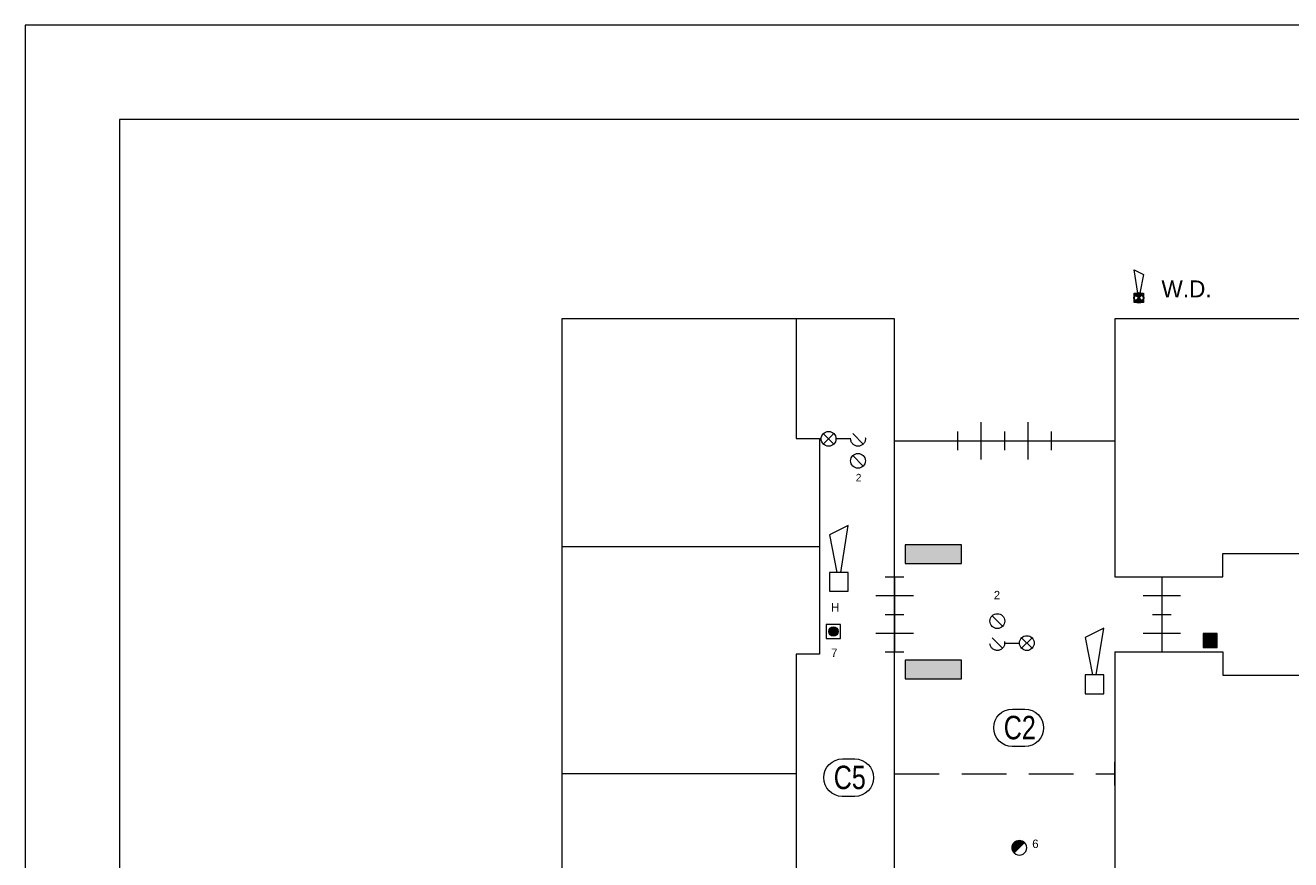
# Model space of a CAD drawing. Header units: millimetres. Extents: x -1 to 118, y 1 to 85.
# Tile 3 of 7: x -1 to 26, y 68 to 85. Entities that reach past the tile are written whole.
import ezdxf
from ezdxf.enums import TextEntityAlignment as Align

# ---------------------------------------------------------------- set-up
doc = ezdxf.new("R2010")
doc.units = ezdxf.units.MM
doc.linetypes.add('DGN2', pattern=[0.954392, 0.477196, -0.477196])
doc.linetypes.add('DGN3', pattern=[1.431588, 0.954392, -0.477196])
for name, color, linetype in [('19', 7, 'Continuous'), ('31', 7, 'Continuous'), ('52', 7, 'Continuous'), ('56', 7, 'Continuous'), ('BINNENMUUR', 7, 'Continuous'), ('BOUWKUNDE', 7, 'Continuous'), ('KADER', 7, 'Continuous'), ('SYMBOLEN', 7, 'Continuous')]:
    doc.layers.add(name, color=color, linetype=linetype)
doc.styles.add('dgn001', font='dgn001.shx')
doc.styles.add('dgn003', font='dgn003.shx')

# ---------------------------------------------------------------- blocks, each defined once
blk = doc.blocks.new('2024')
at = {"layer": 'BOUWKUNDE', "color": 1, "linetype": 'Continuous', "lineweight": 0}
for p, q in [((0.5, 0), (0.5, 0.4)), ((0, -0.2), (0, 0.2)), ((0, 0), (1, 0)), ((0.5, -0.4), (0.5, 0)), ((1, -0.2), (1, 0.2))]:
    blk.add_line(p, q, dxfattribs=at)
blk = doc.blocks.new('2025')
at = {"layer": 'BOUWKUNDE', "color": 1, "linetype": 'Continuous', "lineweight": 0}
for p, q in [((0.5, 0), (0.5, 0.4)), ((0, -0.2), (0, 0.2)), ((0, 0), (1, 0)), ((0.5, -0.4), (0.5, 0)), ((1, -0.2), (1, 0.2))]:
    blk.add_line(p, q, dxfattribs=at)
blk = doc.blocks.new('20214')
at = {"layer": 'BOUWKUNDE', "color": 1, "linetype": 'Continuous', "lineweight": 0}
for p, q in [((-0.2, 0), (0.2, 0)), ((0, 0), (0, -0.8)), ((-0.4, -0.4), (0, -0.4)), ((0, -0.4), (0.4, -0.4)), ((-0.2, -0.8), (0.2, -0.8))]:
    blk.add_line(p, q, dxfattribs=at)
blk = doc.blocks.new('20215')
at = {"layer": 'BOUWKUNDE', "color": 1, "linetype": 'Continuous', "lineweight": 0}
for p, q in [((-0.2, 0), (0.2, 0)), ((0, 0), (0, -0.8)), ((-0.4, -0.4), (0, -0.4)), ((0, -0.4), (0.4, -0.4)), ((-0.2, -0.8), (0.2, -0.8))]:
    blk.add_line(p, q, dxfattribs=at)
blk = doc.blocks.new('20218')
at = {"layer": 'BOUWKUNDE', "color": 1, "linetype": 'Continuous', "lineweight": 0}
for p, q in [((-0.2, 0), (0.2, 0)), ((0, 0), (0, -0.8)), ((-0.4, -0.4), (0, -0.4)), ((0, -0.4), (0.4, -0.4)), ((-0.2, -0.8), (0.2, -0.8))]:
    blk.add_line(p, q, dxfattribs=at)
blk = doc.blocks.new('20219')
at = {"layer": 'BOUWKUNDE', "color": 1, "linetype": 'Continuous', "lineweight": 0}
for p, q in [((-0.2, 0), (0.2, 0)), ((0, 0), (0, -0.8)), ((-0.4, -0.4), (0, -0.4)), ((0, -0.4), (0.4, -0.4)), ((-0.2, -0.8), (0.2, -0.8))]:
    blk.add_line(p, q, dxfattribs=at)
blk = doc.blocks.new('EAF1')
at = {"layer": '56', "color": 1, "linetype": 'Continuous', "lineweight": 0, "flags": 128}
blk.add_lwpolyline([(-0.13, 0.4), (0.136, 0.4), (0.134, 0.4, -1), (0.134, -0.4), (0.136, -0.4), (-0.13, -0.4), (-0.134, -0.4, -0.994544), (-0.13, 0.4)], format="xyb", dxfattribs=at)
at = {"layer": '56', "color": 2, "linetype": 'Continuous', "lineweight": 13, "style": 'dgn003', "width": 0.8}
blk.add_text('C2', height=0.5, dxfattribs=at).set_placement((0.026, 0.006), align=Align.MIDDLE_CENTER)
blk = doc.blocks.new('EAF12')
at = {"layer": '56', "color": 1, "linetype": 'Continuous', "lineweight": 0, "flags": 128}
blk.add_lwpolyline([(-0.13, 0.4), (0.136, 0.4), (0.134, 0.4, -1), (0.134, -0.4), (0.136, -0.4), (-0.13, -0.4), (-0.134, -0.4, -0.994544), (-0.13, 0.4)], format="xyb", dxfattribs=at)
at = {"layer": '56', "color": 2, "linetype": 'Continuous', "lineweight": 13, "style": 'dgn003', "width": 0.8}
blk.add_text('C5', height=0.5, dxfattribs=at).set_placement((0.026, 0.006), align=Align.MIDDLE_CENTER)
blk = doc.blocks.new('AnonymousCell1')
at = {"layer": 'KADER', "color": 1, "linetype": 'Continuous', "lineweight": 0}
for p, q in [((-0.204, 0.123), (-0.426, 0.346)), ((-0.426, 0.123), (-0.204, 0.346)), ((0.426, 0.123), (0.204, 0.346)), ((0.158, 0.235), (-0.158, 0.235)), ((0.426, -0.346), (0.204, -0.123))]:
    blk.add_line(p, q, dxfattribs=at)
for centre in [(-0.315, 0.235), (0.315, -0.234)]:
    blk.add_circle(centre, 0.158, dxfattribs=at)
at = {"layer": 'KADER', "color": 1, "linetype": 'DGN2', "lineweight": 0}
blk.add_circle((0.315, 0.235), 0.157, dxfattribs=at)
blk = doc.blocks.new('EAD0')
at = {"layer": 'SYMBOLEN'}
h = blk.add_hatch(color=3, dxfattribs=at)
edge = h.paths.add_edge_path()
edge.add_arc((0, 0), 0.1, 0, 360)
at = {"layer": 'SYMBOLEN', "color": 3, "linetype": 'Continuous', "lineweight": 0}
blk.add_circle((0, 0), 0.1, dxfattribs=at)
blk = doc.blocks.new('AnonymousCell6')
at = {"layer": 'SYMBOLEN', "color": 1, "linetype": 'Continuous', "lineweight": 0, "flags": 128}
blk.add_lwpolyline([(0.184, 0.24), (-0.116, 0.24), (-0.116, -0.06), (0.184, -0.06), (0.184, 0.24)], dxfattribs=at)
at = {"color": 1, "linetype": 'Continuous', "lineweight": 0}
blk.add_blockref('EAD0', (0.034, 0.09), dxfattribs=at)
blk = doc.blocks.new('AnonymousCell7')
at = {"layer": 'KADER', "color": 1, "linetype": 'Continuous', "lineweight": 0}
for p, q in [((-0.426, 0.346), (-0.204, 0.123)), ((-0.426, -0.123), (-0.204, -0.346)), ((-0.158, -0.235), (0.158, -0.235)), ((0.204, -0.123), (0.426, -0.346)), ((0.426, -0.123), (0.204, -0.346))]:
    blk.add_line(p, q, dxfattribs=at)
for centre in [(-0.315, 0.234), (0.315, -0.235)]:
    blk.add_circle(centre, 0.158, dxfattribs=at)
at = {"layer": 'KADER', "color": 1, "linetype": 'DGN2', "lineweight": 0}
blk.add_circle((-0.315, -0.235), 0.157, dxfattribs=at)
blk = doc.blocks.new('200')
at = {"layer": 'BINNENMUUR', "color": 1, "linetype": 'Continuous', "lineweight": 0}
for p, q in [((0, -0.25), (0, 0.25)), ((4.7, -0.25), (4.7, 0.25))]:
    blk.add_line(p, q, dxfattribs=at)
at = {"layer": 'BINNENMUUR', "color": 1, "linetype": 'DGN3', "lineweight": 0}
blk.add_line((0, 0), (4.7, 0), dxfattribs=at)
blk = doc.blocks.new('AnonymousCell8')
at = {"layer": 'BINNENMUUR'}
h = blk.add_hatch(color=1, dxfattribs=at)
edge = h.paths.add_edge_path()
edge.add_arc((-0.114, -0.052), 0.158, 45.1393, 225.1182, ccw=False)
edge.add_line((-0.003, 0.06), (-0.003, 0.06))
edge.add_line((-0.003, 0.06), (-0.225, -0.163))
at = {"layer": 'BINNENMUUR', "color": 1, "linetype": 'Continuous', "lineweight": 0, "flags": 128}
blk.add_lwpolyline([(-0.225, -0.163, -0.999816), (-0.003, 0.06), (-0.003, 0.06), (-0.225, -0.163)], format="xyb", dxfattribs=at)
at = {"layer": 'KADER', "color": 1, "linetype": 'Continuous', "lineweight": 0}
blk.add_arc((-0.114, -0.052), 0.158, 225.1182, 45.1393, dxfattribs=at)
at = {"layer": 'BINNENMUUR', "color": 1, "linetype": 'Continuous', "lineweight": 0, "style": 'dgn001'}
blk.add_text('6', height=0.18, dxfattribs=at).set_placement((0.16, -0.059))
blk = doc.blocks.new('ET02')
at = {"layer": '52'}
blk.add_hatch(color=3, dxfattribs=at).paths.add_polyline_path([(-0.6, 0), (0.6, 0), (0.6, 0.4), (-0.6, 0.4)])
at = {"layer": '52', "color": 3, "linetype": 'Continuous', "lineweight": 0, "flags": 128}
blk.add_lwpolyline([(-0.6, 0), (0.6, 0), (0.6, 0.4), (-0.6, 0.4), (-0.6, 0)], dxfattribs=at)
blk = doc.blocks.new('ET03')
at = {"layer": '52'}
blk.add_hatch(color=3, dxfattribs=at).paths.add_polyline_path([(-0.6, 0), (0.6, 0), (0.6, 0.4), (-0.6, 0.4)])
at = {"layer": '52', "color": 3, "linetype": 'Continuous', "lineweight": 0, "flags": 128}
blk.add_lwpolyline([(-0.6, 0), (0.6, 0), (0.6, 0.4), (-0.6, 0.4), (-0.6, 0)], dxfattribs=at)
blk = doc.blocks.new('EW41')
at = {"layer": '31', "color": 3, "linetype": 'Continuous', "lineweight": 0}
for p, q in [((-0.1, 0.6), (0.1, 0.5)), ((-0.02, 0.1), (-0.1, 0.6)), ((0.1, 0.5), (0.02, 0.1))]:
    blk.add_line(p, q, dxfattribs=at)
at = {"layer": '31', "color": 3, "linetype": 'Continuous', "lineweight": 0, "flags": 128}
blk.add_lwpolyline([(0.1, 0.1), (0.1, -0.1), (-0.1, -0.1), (-0.1, 0.1), (0.1, 0.1)], dxfattribs=at)
blk = doc.blocks.new('EK91')
at = {"layer": '19'}
h = blk.add_hatch(color=3, dxfattribs=at)
edge = h.paths.add_edge_path()
edge.add_arc((0, -0.001), 0.101, 45.5648, 134.4352)
edge.add_line((-0.071, 0.071), (-0.07, 0.07))
edge.add_line((-0.07, 0.07), (0, 0))
edge.add_line((0, 0), (0.071, 0.071))
h = blk.add_hatch(color=3, dxfattribs=at)
edge = h.paths.add_edge_path()
edge.add_line((0, 0), (-0.07, -0.07))
edge.add_line((-0.07, -0.07), (-0.071, -0.071))
edge.add_arc((0, 0.001), 0.101, 225.5648, 314.4352)
edge.add_line((0.071, -0.071), (0.07, -0.07))
edge.add_line((0.07, -0.07), (0, 0))
at = {"layer": '19', "color": 3, "linetype": 'Continuous', "lineweight": 30, "flags": 128}
for points in [[(0.071, 0.071, 0.408451), (-0.071, 0.071), (-0.07, 0.07), (0, 0), (0.071, 0.071)], [(0, 0), (-0.07, -0.07), (-0.071, -0.071, 0.408451), (0.071, -0.071), (0.07, -0.07), (0, 0)]]:
    blk.add_lwpolyline(points, format="xyb", dxfattribs=at)
at = {"layer": '19', "color": 3, "linetype": 'Continuous', "lineweight": 30}
blk.add_circle((0, 0), 0.1, dxfattribs=at)
blk = doc.blocks.new('AnonymousCell33')
at = {"color": 1, "linetype": 'Continuous', "lineweight": 0}
for name in ['EW41', 'EK91']:
    blk.add_blockref(name, (-0.005, -0.094), dxfattribs=at)
blk = doc.blocks.new('EW46')
at = {"layer": '31', "color": 3, "linetype": 'Continuous', "lineweight": 0}
for p, q in [((0.2, 1.2), (-0.2, 1)), ((0.04, 0.2), (0.2, 1.2)), ((-0.2, 1), (-0.04, 0.2))]:
    blk.add_line(p, q, dxfattribs=at)
at = {"layer": '31', "color": 3, "linetype": 'Continuous', "lineweight": 0, "flags": 128}
blk.add_lwpolyline([(-0.2, 0.2), (-0.2, -0.2), (0.2, -0.2), (0.2, 0.2), (-0.2, 0.2)], dxfattribs=at)
blk = doc.blocks.new('EW411')
at = {"layer": '31', "color": 3, "linetype": 'Continuous', "lineweight": 0}
for p, q in [((0.2, 1.2), (-0.2, 1)), ((0.04, 0.2), (0.2, 1.2)), ((-0.2, 1), (-0.04, 0.2))]:
    blk.add_line(p, q, dxfattribs=at)
at = {"layer": '31', "color": 3, "linetype": 'Continuous', "lineweight": 0, "flags": 128}
blk.add_lwpolyline([(-0.2, 0.2), (-0.2, -0.2), (0.2, -0.2), (0.2, 0.2), (-0.2, 0.2)], dxfattribs=at)
blk = doc.blocks.new('AnonymousCell34')
at = {"layer": 'KADER', "color": 1, "linetype": 'Continuous', "lineweight": 0}
for p, q in [((59.65, 42.176), (-59.649, 42.176)), ((-59.649, 42.176), (-59.649, -42.177))]:
    blk.add_line(p, q, dxfattribs=at)
at = {"layer": 'KADER', "color": 5, "linetype": 'Continuous', "lineweight": 0}
for p, q in [((57.642, 40.167), (-57.641, 40.167)), ((-57.641, 40.167), (-57.641, -40.169))]:
    blk.add_line(p, q, dxfattribs=at)

msp = doc.modelspace()

# ---------------------------------------------------------------- hatches: boundary and pattern name
at = {"layer": 'BINNENMUUR'}
msp.add_hatch(color=1, dxfattribs=at).paths.add_polyline_path([(23.632, 72.079), (23.932, 72.079), (23.932, 72.379), (23.632, 72.379)])

# ---------------------------------------------------------------- linework, layer by layer
at = {"layer": 'BINNENMUUR', "color": 1, "linetype": 'Continuous', "lineweight": 0, "flags": 128}
msp.add_lwpolyline([(23.632, 72.079), (23.932, 72.079), (23.932, 72.379), (23.632, 72.379), (23.632, 72.079)], dxfattribs=at)
at = {"layer": 'SYMBOLEN', "color": 1, "linetype": 'Continuous', "lineweight": 0}
for p, q in [((17.051, 76.486), (21.751, 76.486)), ((9.951, 74.236), (15.451, 74.236)), ((21.751, 71.986), (24.051, 71.986)), ((24.051, 71.986), (24.051, 71.486)), ((24.051, 71.486), (29.151, 71.486)), ((14.951, 69.386), (9.951, 69.386))]:
    msp.add_line(p, q, dxfattribs=at)
at = {"layer": 'SYMBOLEN', "color": 1, "linetype": 'Continuous', "lineweight": 0, "flags": 128}
for points in [[(17.051, 66.486), (17.051, 79.086), (9.951, 79.086), (9.951, 40.286), (11.151, 40.286), (11.151, 32.982), (49.951, 32.982), (49.951, 38.486)], [(14.951, 79.086), (14.951, 76.536), (15.451, 76.536), (15.451, 71.936), (14.951, 71.936), (14.951, 66.836), (15.451, 66.836), (15.451, 62.236), (14.951, 62.236), (14.951, 57.136), (15.451, 57.136), (15.451, 52.536), (14.951, 52.536), (14.951, 47.436), (15.451, 47.436), (15.451, 42.836), (14.951, 42.836), (14.951, 40.286)], [(54.651, 45.586), (54.651, 32.986), (61.751, 32.986), (61.751, 71.786), (60.551, 71.786), (60.551, 79.09), (21.751, 79.09), (21.751, 73.586)], [(21.751, 73.586), (24.051, 73.586), (24.051, 74.086), (29.151, 74.086), (29.151, 73.586), (33.751, 73.586), (33.751, 74.086), (38.851, 74.086), (38.851, 73.586), (43.451, 73.586), (43.451, 74.086), (48.551, 74.086), (48.551, 73.586), (53.151, 73.586), (53.151, 74.086), (58.251, 74.086), (58.251, 73.586), (60.551, 73.586)], [(21.751, 71.986), (21.751, 64.536), (22.551, 64.536), (22.551, 45.136), (25.701, 45.136), (25.701, 45.586), (49.951, 45.586)]]:
    msp.add_lwpolyline(points, dxfattribs=at)

# ---------------------------------------------------------------- block references
at = {"color": 1, "linetype": 'Continuous', "lineweight": 0}
for name, p in [('AnonymousCell34', (58.158, 43.169)), ('AnonymousCell33', (22.264, 79.626)), ('AnonymousCell1', (15.957, 76.293)), ('2024', (18.401, 76.486)), ('2025', (19.401, 76.486)), ('EW411', (15.861, 73.479)), ('ET03', (17.878, 73.868)), ('20218', (17.051, 73.586)), ('20214', (22.751, 73.586)), ('20219', (17.051, 72.786)), ('AnonymousCell7', (19.557, 72.408)), ('20215', (22.751, 72.786)), ('AnonymousCell6', (15.711, 72.332)), ('EW46', (21.314, 71.293)), ('ET02', (17.878, 71.408)), ('EAF1', (19.695, 70.366)), ('EAF12', (16.069, 69.303)), ('200', (17.051, 69.386)), ('AnonymousCell8', (19.827, 67.862))]:
    msp.add_blockref(name, p, dxfattribs=at)

# ---------------------------------------------------------------- texts
at = {"layer": 'SYMBOLEN', "color": 1, "linetype": 'Continuous', "lineweight": 0, "style": 'dgn001'}
for s, height, p in [('W.D.', 0.36, (22.744, 79.545)), ('2', 0.18, (19.168, 73.106)), ('H', 0.18, (15.697, 72.845)), ('7', 0.18, (15.697, 71.876))]:
    msp.add_text(s, height=height, dxfattribs=at).set_placement(p)
at = {"layer": 'SYMBOLEN', "color": 1, "linetype": 'DGN2', "lineweight": 0, "style": 'dgn001'}
msp.add_text('2', height=0.16, dxfattribs=at).set_placement((16.224, 75.621))

doc.saveas('drawing.dxf')
